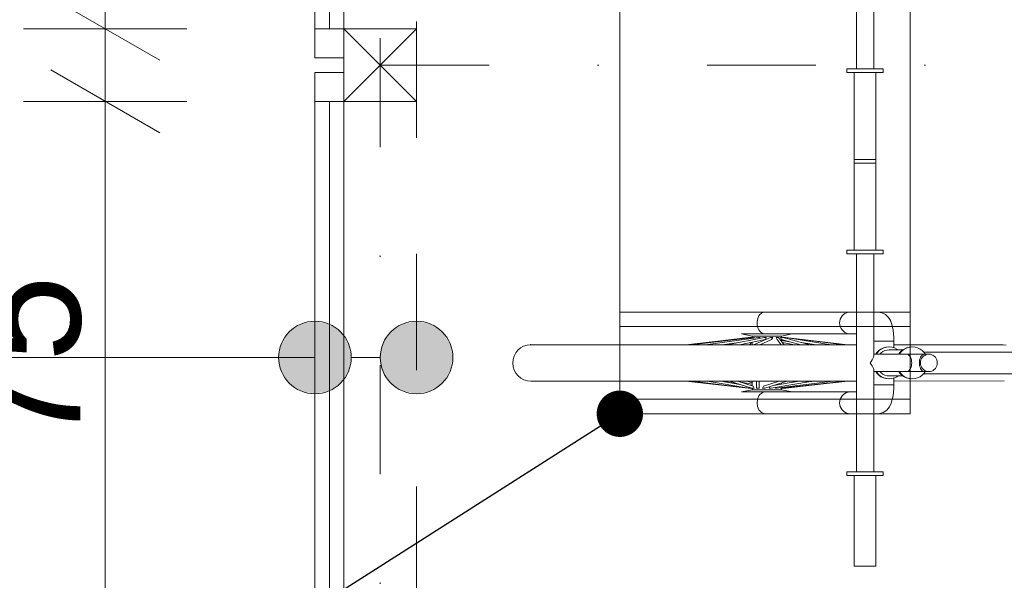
# Model space of a CAD drawing. Extents: x -279660 to -178910, y 57506 to 97979.
# Tile 12 of 44: x -260188 to -258832, y 85102 to 85874. Entities that reach past the tile are written whole.
import ezdxf

# ---------------------------------------------------------------- set-up
doc = ezdxf.new("R2010")
doc.units = 0
doc.header["$MEASUREMENT"] = 0
doc.linetypes.add('Dot & Dashed', pattern=[450, 150, -150, 0, -150])
doc.linetypes.add('Przerywana', pattern=[320, 160, -160])
for name, color, linetype, lineweight in [('A-Opisy_Nr_Pióra__21', 7, 'Continuous', 9), ('Arch konstrukcja dachu_Nr_Pióra__21', 7, 'Continuous', 9), ('Arch konstrukcja dachu_Nr_Pióra__41', 7, 'Continuous', 15), ('Arch opisy_Nr_Pióra__21', 7, 'Continuous', 9), ('Arch wymiary_Nr_Pióra__21', 7, 'Continuous', 9)]:
    doc.layers.add(name, color=color, linetype=linetype, lineweight=lineweight)
doc.layers.add('Arch konstrukcja dachu_Nr_Pióra__66', color=7, linetype='Continuous', lineweight=13, true_color=0x0404ff)
doc.layers.add('Arch zieleń_Nr_Pióra__22', color=7, linetype='Continuous', lineweight=9, true_color=0x7f7f7f)
doc.layers.add('Arch opisy', color=7, linetype='Continuous')
doc.layers.add('Arch wymiary', color=7, linetype='Continuous')
doc.styles.add('GENERATED_STYLE_1', font='txt')
doc.dimstyles.new('GENERATED_STYLE__2', dxfattribs={"dimtxt": 160.000002, "dimasz": 114, "dimexe": 0.18, "dimexo": 0, "dimgap": 0.09, "dimtad": 1, "dimdec": 0, "dimlfac": 0.1, "dimzin": 0, "dimdsep": 46, "dimtxsty": 'GENERATED_STYLE_1', "dimblk": 'ARROWHEAD_2', "dimblk1": 'ARROWHEAD_2', "dimblk2": 'ARROWHEAD_2', "dimcen": 0.09, "dimclrd": 7, "dimclre": 7, "dimclrt": 7, "dimazin": 0, "dimtfac": 1, "dimtdec": 4, "dimtmove": 0, "dimatfit": 3, "dimfxl": 0, "dimtolj": 1, "dimtzin": 0, "dimarcsym": 0})
doc.dimstyles.new('GENERATED_STYLE__7', dxfattribs={"dimtxt": 0.18, "dimasz": 127.68, "dimexe": 0.18, "dimexo": 0.0625, "dimgap": 0.09, "dimtad": 0, "dimtih": 1, "dimtoh": 1, "dimdec": 4, "dimzin": 0, "dimdsep": 46, "dimcen": 0.09, "dimadec": 0, "dimazin": 0, "dimtfac": 1, "dimtdec": 4, "dimtmove": 0, "dimatfit": 3, "dimldrblk": 'ARROWHEAD_11', "dimfxl": 0, "dimtolj": 1, "dimtzin": 0, "dimarcsym": 0})

# ---------------------------------------------------------------- blocks, each defined once
blk = doc.blocks.new('Linia_45', base_point=(-259641.2, 85409.1))
at = {"layer": 'Arch opisy_Nr_Pióra__21', "linetype": 'Continuous'}
for points in [[(-259731.2, 85409.1), (-259735, 85428.3), (-259745.9, 85444.5), (-259762.1, 85455.3), (-259781.2, 85459.1), (-259800.4, 85455.3), (-259816.6, 85444.5), (-259827.4, 85428.3), (-259831.2, 85409.1), (-259827.4, 85390), (-259816.6, 85373.8), (-259800.4, 85362.9), (-259781.2, 85359.1), (-259762.1, 85362.9), (-259745.9, 85373.8), (-259735, 85390)], [(-259591.2, 85409.1), (-259595, 85428.3), (-259605.9, 85444.5), (-259622.1, 85455.3), (-259641.2, 85459.1), (-259660.4, 85455.3), (-259676.6, 85444.5), (-259687.4, 85428.3), (-259691.2, 85409.1), (-259687.4, 85390), (-259676.6, 85373.8), (-259660.4, 85362.9), (-259641.2, 85359.1), (-259622.1, 85362.9), (-259605.9, 85373.8), (-259595, 85390)]]:
    blk.add_hatch(color=256, dxfattribs=at).paths.add_polyline_path(points, flags=0)
blk.add_line((-259691.2, 85409.1), (-259731.2, 85409.1), dxfattribs=at)
for centre in [(-259781.2, 85409.1), (-259641.2, 85409.1)]:
    blk.add_circle(centre, 50, dxfattribs=at)
blk = doc.blocks.new('Linia_46', base_point=(-259781.2, 85409.1))
at = {"layer": 'Arch opisy_Nr_Pióra__21', "linetype": 'Continuous'}
blk.add_line((-259781.2, 85409.1), (-260550.3, 85409.1), dxfattribs=at)
blk = doc.blocks.new('*D257')
at = {"layer": 'Arch wymiary_Nr_Pióra__21', "linetype": 'Continuous'}
for p, q in [((-252577, 88151.7), (-252577, 88225.1)), ((-252502, 88108.4), (-252652, 88195)), ((-252464.5, 88151.7), (-252689.5, 88151.7)), ((-252577, 84871.7), (-252577, 88151.7)), ((-252652, 84915), (-252502, 84828.4)), ((-252464.5, 84871.7), (-252689.5, 84871.7)), ((-252577, 84798.4), (-252577, 84871.7))]:
    blk.add_line(p, q, dxfattribs=at)
at = {"layer": 'Arch wymiary_Nr_Pióra__21', "insert": (-252609, 86358.1), "char_height": 160, "attachment_point": 7, "rotation": 90, "style": 'GENERATED_STYLE_1'}
blk.add_mtext('{328}', dxfattribs=at)
blk = doc.blocks.new('ARROWHEAD_2')
at = {"color": 0, "linetype": 'Continuous', "lineweight": 0}
for p, q in [((-0.378, -0.655), (0.378, 0.655)), ((0, 0), (-1, 0))]:
    blk.add_line(p, q, dxfattribs=at)
blk = doc.blocks.new('*D261')
at = {"layer": 'Arch wymiary_Nr_Pióra__21', "linetype": 'Continuous'}
for p, q in [((-260145, 84955), (-259995, 84868.4)), ((-259957.5, 84911.7), (-260182.5, 84911.7)), ((-259995, 84828.4), (-260145, 84915)), ((-260070, 84871.7), (-260070, 84911.7)), ((-259957.5, 84871.7), (-260182.5, 84871.7)), ((-260070, 84798.4), (-260070, 84871.7))]:
    blk.add_line(p, q, dxfattribs=at)
at = {"layer": 'Arch wymiary_Nr_Pióra__21', "char_height": 160, "attachment_point": 7, "rotation": 90, "style": 'GENERATED_STYLE_1'}
for s, insert in [('{4}', (-260102, 88195.1)), ('{10}', (-260286, 87959.3)), ('{75}', (-260102, 87534.3)), ('{10}', (-260102, 86913.6)), ('{130}', (-260102, 86358.1)), ('{10}', (-260102, 85905.1)), ('{75}', (-260102, 85284.3)), ('{10}', (-260286, 84859.3)), ('{4}', (-260102, 84726))]:
    blk.add_mtext(s, dxfattribs=dict(at, insert=insert))
blk = doc.blocks.new('*D262')
at = {"layer": 'Arch wymiary_Nr_Pióra__21', "linetype": 'Continuous'}
for p, q in [((-260145, 85055), (-259995, 84968.4)), ((-259957.5, 85011.7), (-260182.5, 85011.7)), ((-260070, 84911.7), (-260070, 85011.7)), ((-260145, 84955), (-259995, 84868.4)), ((-259957.5, 84911.7), (-260182.5, 84911.7)), ((-259995, 84828.4), (-260145, 84915))]:
    blk.add_line(p, q, dxfattribs=at)
at = {"layer": 'Arch wymiary_Nr_Pióra__21', "char_height": 160, "attachment_point": 7, "rotation": 90, "style": 'GENERATED_STYLE_1'}
for s, insert in [('{4}', (-260102, 88195.1)), ('{10}', (-260286, 87959.3)), ('{75}', (-260102, 87534.3)), ('{10}', (-260102, 86913.6)), ('{130}', (-260102, 86358.1)), ('{10}', (-260102, 85905.1)), ('{75}', (-260102, 85284.3)), ('{10}', (-260286, 84859.3)), ('{4}', (-260102, 84726))]:
    blk.add_mtext(s, dxfattribs=dict(at, insert=insert))
blk = doc.blocks.new('*D263')
at = {"layer": 'Arch wymiary_Nr_Pióra__21', "linetype": 'Continuous'}
for p, q in [((-260145, 85805), (-259995, 85718.4)), ((-259957.5, 85761.7), (-260182.5, 85761.7)), ((-260070, 85011.7), (-260070, 85761.7)), ((-260145, 85055), (-259995, 84968.4)), ((-259957.5, 85011.7), (-260182.5, 85011.7))]:
    blk.add_line(p, q, dxfattribs=at)
at = {"layer": 'Arch wymiary_Nr_Pióra__21', "char_height": 160, "attachment_point": 7, "rotation": 90, "style": 'GENERATED_STYLE_1'}
for s, insert in [('{4}', (-260102, 88195.1)), ('{10}', (-260286, 87959.3)), ('{75}', (-260102, 87534.3)), ('{10}', (-260102, 86913.6)), ('{130}', (-260102, 86358.1)), ('{10}', (-260102, 85905.1)), ('{75}', (-260102, 85284.3)), ('{10}', (-260286, 84859.3)), ('{4}', (-260102, 84726))]:
    blk.add_mtext(s, dxfattribs=dict(at, insert=insert))
blk = doc.blocks.new('*D264')
at = {"layer": 'Arch wymiary_Nr_Pióra__21', "linetype": 'Continuous'}
for p, q in [((-260145, 85905), (-259995, 85818.4)), ((-259957.5, 85861.7), (-260182.5, 85861.7)), ((-260070, 85761.7), (-260070, 85861.7)), ((-260145, 85805), (-259995, 85718.4)), ((-259957.5, 85761.7), (-260182.5, 85761.7))]:
    blk.add_line(p, q, dxfattribs=at)
at = {"layer": 'Arch wymiary_Nr_Pióra__21', "char_height": 160, "attachment_point": 7, "rotation": 90, "style": 'GENERATED_STYLE_1'}
for s, insert in [('{4}', (-260102, 88195.1)), ('{10}', (-260286, 87959.3)), ('{75}', (-260102, 87534.3)), ('{10}', (-260102, 86913.6)), ('{130}', (-260102, 86358.1)), ('{10}', (-260102, 85905.1)), ('{75}', (-260102, 85284.3)), ('{10}', (-260286, 84859.3)), ('{4}', (-260102, 84726))]:
    blk.add_mtext(s, dxfattribs=dict(at, insert=insert))
blk = doc.blocks.new('*D265')
at = {"layer": 'Arch wymiary_Nr_Pióra__21', "linetype": 'Continuous'}
for p, q in [((-260145, 87205), (-259995, 87118.4)), ((-259957.5, 87161.7), (-260182.5, 87161.7)), ((-260070, 85861.7), (-260070, 87161.7)), ((-260145, 85905), (-259995, 85818.4)), ((-259957.5, 85861.7), (-260182.5, 85861.7))]:
    blk.add_line(p, q, dxfattribs=at)
at = {"layer": 'Arch wymiary_Nr_Pióra__21', "char_height": 160, "attachment_point": 7, "rotation": 90, "style": 'GENERATED_STYLE_1'}
for s, insert in [('{4}', (-260102, 88195.1)), ('{10}', (-260286, 87959.3)), ('{75}', (-260102, 87534.3)), ('{10}', (-260102, 86913.6)), ('{130}', (-260102, 86358.1)), ('{10}', (-260102, 85905.1)), ('{75}', (-260102, 85284.3)), ('{10}', (-260286, 84859.3)), ('{4}', (-260102, 84726))]:
    blk.add_mtext(s, dxfattribs=dict(at, insert=insert))
blk = doc.blocks.new('*D266')
at = {"layer": 'Arch wymiary_Nr_Pióra__21', "linetype": 'Continuous'}
for p, q in [((-260145, 87305), (-259995, 87218.4)), ((-259957.5, 87261.7), (-260182.5, 87261.7)), ((-260070, 87161.7), (-260070, 87261.7)), ((-260145, 87205), (-259995, 87118.4)), ((-259957.5, 87161.7), (-260182.5, 87161.7))]:
    blk.add_line(p, q, dxfattribs=at)
at = {"layer": 'Arch wymiary_Nr_Pióra__21', "char_height": 160, "attachment_point": 7, "rotation": 90, "style": 'GENERATED_STYLE_1'}
for s, insert in [('{4}', (-260102, 88195.1)), ('{10}', (-260286, 87959.3)), ('{75}', (-260102, 87534.3)), ('{10}', (-260102, 86913.6)), ('{130}', (-260102, 86358.1)), ('{10}', (-260102, 85905.1)), ('{75}', (-260102, 85284.3)), ('{10}', (-260286, 84859.3)), ('{4}', (-260102, 84726))]:
    blk.add_mtext(s, dxfattribs=dict(at, insert=insert))
blk = doc.blocks.new('*D267')
at = {"layer": 'Arch wymiary_Nr_Pióra__21', "linetype": 'Continuous'}
for p, q in [((-260145, 88055), (-259995, 87968.4)), ((-259957.5, 88011.7), (-260182.5, 88011.7)), ((-260070, 87261.7), (-260070, 88011.7)), ((-260145, 87305), (-259995, 87218.4)), ((-259957.5, 87261.7), (-260182.5, 87261.7))]:
    blk.add_line(p, q, dxfattribs=at)
at = {"layer": 'Arch wymiary_Nr_Pióra__21', "char_height": 160, "attachment_point": 7, "rotation": 90, "style": 'GENERATED_STYLE_1'}
for s, insert in [('{4}', (-260102, 88195.1)), ('{10}', (-260286, 87959.3)), ('{75}', (-260102, 87534.3)), ('{10}', (-260102, 86913.6)), ('{130}', (-260102, 86358.1)), ('{10}', (-260102, 85905.1)), ('{75}', (-260102, 85284.3)), ('{10}', (-260286, 84859.3)), ('{4}', (-260102, 84726))]:
    blk.add_mtext(s, dxfattribs=dict(at, insert=insert))
blk = doc.blocks.new('*D268')
at = {"layer": 'Arch wymiary_Nr_Pióra__21', "linetype": 'Continuous'}
for p, q in [((-260145, 88195), (-259995, 88108.4)), ((-259995, 88068.4), (-260145, 88155)), ((-259957.5, 88111.7), (-260182.5, 88111.7)), ((-260070, 88011.7), (-260070, 88111.7)), ((-260145, 88055), (-259995, 87968.4)), ((-259957.5, 88011.7), (-260182.5, 88011.7))]:
    blk.add_line(p, q, dxfattribs=at)
at = {"layer": 'Arch wymiary_Nr_Pióra__21', "char_height": 160, "attachment_point": 7, "rotation": 90, "style": 'GENERATED_STYLE_1'}
for s, insert in [('{4}', (-260102, 88195.1)), ('{10}', (-260286, 87959.3)), ('{75}', (-260102, 87534.3)), ('{10}', (-260102, 86913.6)), ('{130}', (-260102, 86358.1)), ('{10}', (-260102, 85905.1)), ('{75}', (-260102, 85284.3)), ('{10}', (-260286, 84859.3)), ('{4}', (-260102, 84726))]:
    blk.add_mtext(s, dxfattribs=dict(at, insert=insert))
blk = doc.blocks.new('*D269')
at = {"layer": 'Arch wymiary_Nr_Pióra__21', "linetype": 'Continuous'}
for p, q in [((-260070, 88151.7), (-260070, 88225.1)), ((-260145, 88195), (-259995, 88108.4)), ((-259957.5, 88151.7), (-260182.5, 88151.7)), ((-259995, 88068.4), (-260145, 88155)), ((-260070, 88111.7), (-260070, 88151.7)), ((-259957.5, 88111.7), (-260182.5, 88111.7))]:
    blk.add_line(p, q, dxfattribs=at)
at = {"layer": 'Arch wymiary_Nr_Pióra__21', "char_height": 160, "attachment_point": 7, "rotation": 90, "style": 'GENERATED_STYLE_1'}
for s, insert in [('{4}', (-260102, 88195.1)), ('{10}', (-260286, 87959.3)), ('{75}', (-260102, 87534.3)), ('{10}', (-260102, 86913.6)), ('{130}', (-260102, 86358.1)), ('{10}', (-260102, 85905.1)), ('{75}', (-260102, 85284.3)), ('{10}', (-260286, 84859.3)), ('{4}', (-260102, 84726))]:
    blk.add_mtext(s, dxfattribs=dict(at, insert=insert))
blk = doc.blocks.new('*D344')
at = {"layer": 'Arch wymiary_Nr_Pióra__21', "linetype": 'Continuous'}
for p, q in [((-261455.6, 85865), (-261305.6, 85778.4)), ((-261305.6, 85758.4), (-261455.6, 85845)), ((-261268.1, 85801.7), (-261493.1, 85801.7)), ((-261380.6, 84871.7), (-261380.6, 85801.7)), ((-261455.6, 84915), (-261305.6, 84828.4)), ((-261268.1, 84871.7), (-261493.1, 84871.7)), ((-261380.6, 84798.4), (-261380.6, 84871.7))]:
    blk.add_line(p, q, dxfattribs=at)
at = {"layer": 'Arch wymiary_Nr_Pióra__21', "char_height": 160, "attachment_point": 7, "rotation": 90, "style": 'GENERATED_STYLE_1'}
for s, insert in [('{93}', (-261412.6, 87584.3)), ('{2}', (-261412.6, 87056)), ('{138}', (-261412.6, 86306.9)), ('{2}', (-261412.6, 85656)), ('{93}', (-261412.6, 85183.1))]:
    blk.add_mtext(s, dxfattribs=dict(at, insert=insert))
blk = doc.blocks.new('*D345')
at = {"layer": 'Arch wymiary_Nr_Pióra__21', "linetype": 'Continuous'}
for p, q in [((-261455.6, 85865), (-261305.6, 85778.4)), ((-261305.6, 85758.4), (-261455.6, 85845)), ((-261268.1, 85821.7), (-261493.1, 85821.7)), ((-261380.6, 85801.7), (-261380.6, 85821.7)), ((-261268.1, 85801.7), (-261493.1, 85801.7))]:
    blk.add_line(p, q, dxfattribs=at)
at = {"layer": 'Arch wymiary_Nr_Pióra__21', "char_height": 160, "attachment_point": 7, "rotation": 90, "style": 'GENERATED_STYLE_1'}
for s, insert in [('{93}', (-261412.6, 87584.3)), ('{2}', (-261412.6, 87056)), ('{138}', (-261412.6, 86306.9)), ('{2}', (-261412.6, 85656)), ('{93}', (-261412.6, 85183.1))]:
    blk.add_mtext(s, dxfattribs=dict(at, insert=insert))
blk = doc.blocks.new('*D346')
at = {"layer": 'Arch wymiary_Nr_Pióra__21', "linetype": 'Continuous'}
for p, q in [((-261455.6, 87265), (-261305.6, 87178.4)), ((-261305.6, 87158.4), (-261455.6, 87245)), ((-261268.1, 87201.7), (-261493.1, 87201.7)), ((-261380.6, 85821.7), (-261380.6, 87201.7)), ((-261455.6, 85865), (-261305.6, 85778.4)), ((-261305.6, 85758.4), (-261455.6, 85845)), ((-261268.1, 85821.7), (-261493.1, 85821.7))]:
    blk.add_line(p, q, dxfattribs=at)
at = {"layer": 'Arch wymiary_Nr_Pióra__21', "char_height": 160, "attachment_point": 7, "rotation": 90, "style": 'GENERATED_STYLE_1'}
for s, insert in [('{93}', (-261412.6, 87584.3)), ('{2}', (-261412.6, 87056)), ('{138}', (-261412.6, 86306.9)), ('{2}', (-261412.6, 85656)), ('{93}', (-261412.6, 85183.1))]:
    blk.add_mtext(s, dxfattribs=dict(at, insert=insert))
blk = doc.blocks.new('*D347')
at = {"layer": 'Arch wymiary_Nr_Pióra__21', "linetype": 'Continuous'}
for p, q in [((-261455.6, 87265), (-261305.6, 87178.4)), ((-261305.6, 87158.4), (-261455.6, 87245)), ((-261268.1, 87221.7), (-261493.1, 87221.7)), ((-261380.6, 87201.7), (-261380.6, 87221.7)), ((-261268.1, 87201.7), (-261493.1, 87201.7))]:
    blk.add_line(p, q, dxfattribs=at)
at = {"layer": 'Arch wymiary_Nr_Pióra__21', "char_height": 160, "attachment_point": 7, "rotation": 90, "style": 'GENERATED_STYLE_1'}
for s, insert in [('{93}', (-261412.6, 87584.3)), ('{2}', (-261412.6, 87056)), ('{138}', (-261412.6, 86306.9)), ('{2}', (-261412.6, 85656)), ('{93}', (-261412.6, 85183.1))]:
    blk.add_mtext(s, dxfattribs=dict(at, insert=insert))
blk = doc.blocks.new('*D348')
at = {"layer": 'Arch wymiary_Nr_Pióra__21', "linetype": 'Continuous'}
for p, q in [((-261380.6, 88151.7), (-261380.6, 88225.1)), ((-261305.6, 88108.4), (-261455.6, 88195)), ((-261268.1, 88151.7), (-261493.1, 88151.7)), ((-261380.6, 87221.7), (-261380.6, 88151.7)), ((-261455.6, 87265), (-261305.6, 87178.4)), ((-261305.6, 87158.4), (-261455.6, 87245)), ((-261268.1, 87221.7), (-261493.1, 87221.7))]:
    blk.add_line(p, q, dxfattribs=at)
at = {"layer": 'Arch wymiary_Nr_Pióra__21', "char_height": 160, "attachment_point": 7, "rotation": 90, "style": 'GENERATED_STYLE_1'}
for s, insert in [('{93}', (-261412.6, 87584.3)), ('{2}', (-261412.6, 87056)), ('{138}', (-261412.6, 86306.9)), ('{2}', (-261412.6, 85656)), ('{93}', (-261412.6, 85183.1))]:
    blk.add_mtext(s, dxfattribs=dict(at, insert=insert))
blk = doc.blocks.new('ARROWHEAD_11')
at = {"color": 0, "linetype": 'Continuous', "lineweight": 0}
blk.add_line((0, 0), (-1, 0), dxfattribs=at)
at = {"color": 0, "linetype": 'Continuous', "lineweight": 0, "const_width": 0.25, "flags": 128}
blk.add_lwpolyline([(-0.125, 0, 1), (0.125, 0, 1)], format="xyb", close=True, dxfattribs=at)

msp = doc.modelspace()

# ---------------------------------------------------------------- linework, layer by layer
at = {"layer": 'Arch konstrukcja dachu_Nr_Pióra__21', "linetype": 'Dot & Dashed'}
for p, q in [((-259691.2, 95300.7), (-259691.2, 82181.1)), ((-259691.2, 85811.7), (-253270.1, 85811.7))]:
    msp.add_line(p, q, dxfattribs=at)
at = {"layer": 'Arch konstrukcja dachu_Nr_Pióra__41', "linetype": 'Przerywana'}
for p, q in [((-259741.2, 88111.7), (-259741.2, 84911.7)), ((-259641.2, 88111.7), (-259641.2, 84911.7))]:
    msp.add_line(p, q, dxfattribs=at)
at = {"layer": 'Arch konstrukcja dachu_Nr_Pióra__41', "linetype": 'Continuous'}
for p, q in [((-259741.2, 85861.7), (-259641.2, 85861.7)), ((-259741.2, 85761.7), (-259741.2, 85861.7)), ((-259741.2, 85761.7), (-259641.2, 85861.7)), ((-259641.2, 85761.7), (-259741.2, 85861.7)), ((-259641.2, 85861.7), (-259641.2, 85761.7)), ((-259641.2, 85761.7), (-259741.2, 85761.7))]:
    msp.add_line(p, q, dxfattribs=at)
at = {"layer": 'Arch konstrukcja dachu_Nr_Pióra__66', "linetype": 'Continuous'}
for p, q in [((-259361.2, 87691.7), (-259361.2, 85331.7)), ((-258961.2, 87691.7), (-258961.2, 85331.7)), ((-259781.2, 85861.7), (-259781.2, 87161.7)), ((-259761.2, 85861.7), (-259761.2, 87161.7)), ((-259741.2, 85861.7), (-259741.2, 87161.7)), ((-259781.2, 85821.7), (-259781.2, 85861.7)), ((-259781.2, 85861.7), (-259741.2, 85861.7)), ((-259741.2, 85861.7), (-259741.2, 85821.7)), ((-259741.2, 85821.7), (-259781.2, 85821.7)), ((-259781.2, 85801.7), (-259741.2, 85801.7)), ((-259781.2, 85761.7), (-259781.2, 85801.7)), ((-259741.2, 85801.7), (-259741.2, 85761.7)), ((-259781.2, 84911.7), (-259781.2, 85761.7)), ((-259741.2, 85761.7), (-259781.2, 85761.7)), ((-259761.2, 84911.7), (-259761.2, 85761.7)), ((-259741.2, 84911.7), (-259741.2, 85761.7)), ((-259361.2, 85451.7), (-259361.2, 85471.7)), ((-259361.2, 85471.7), (-258961.2, 85471.7)), ((-258961.2, 85471.7), (-258961.2, 85451.7)), ((-258961.2, 85451.7), (-259361.2, 85451.7)), ((-259361.2, 85331.7), (-259361.2, 85351.7)), ((-259361.2, 85351.7), (-258961.2, 85351.7)), ((-258961.2, 85351.7), (-258961.2, 85331.7)), ((-258961.2, 85331.7), (-259361.2, 85331.7))]:
    msp.add_line(p, q, dxfattribs=at)
at = {"layer": 'Arch zieleń_Nr_Pióra__22', "linetype": 'Continuous'}
for p, q in [((-259035.3, 85806.7), (-259035.3, 85886.7)), ((-259011.4, 85886.7), (-259011.4, 85806.7)), ((-259048.3, 85806.7), (-259035.3, 85806.7)), ((-259048.3, 85801.7), (-259048.3, 85806.7)), ((-259038.3, 85801.7), (-259048.3, 85801.7)), ((-258998.5, 85801.7), (-259048.3, 85801.7)), ((-259038.3, 85676.7), (-259038.3, 85801.7)), ((-259011.4, 85806.7), (-259035.3, 85806.7)), ((-259011.4, 85806.7), (-258998.5, 85806.7)), ((-259008.4, 85801.7), (-259008.4, 85676.7)), ((-258998.5, 85801.7), (-259008.4, 85801.7)), ((-258998.5, 85806.7), (-258998.5, 85801.7)), ((-259038.3, 85556.7), (-259038.3, 85681.7)), ((-259038.3, 85681.7), (-259008.4, 85681.7)), ((-259008.4, 85681.7), (-259008.4, 85556.7)), ((-259008.4, 85676.7), (-259038.3, 85676.7)), ((-259048.3, 85551.7), (-259048.3, 85556.7)), ((-259048.3, 85556.7), (-259038.3, 85556.7)), ((-258998.5, 85556.7), (-259048.3, 85556.7)), ((-259008.4, 85556.7), (-258998.5, 85556.7)), ((-258998.5, 85556.7), (-258998.5, 85551.7)), ((-259035.3, 85551.7), (-259048.3, 85551.7)), ((-259035.3, 85471.7), (-259035.3, 85551.7)), ((-259011.4, 85551.7), (-259035.3, 85551.7)), ((-258998.5, 85551.7), (-259011.4, 85551.7)), ((-259011.4, 85551.7), (-259011.4, 85471.7)), ((-259172, 85459.3), (-259170.7, 85464.2)), ((-259170.7, 85464.2), (-259169.6, 85466.4)), ((-259169.6, 85466.4), (-259168.3, 85468.2)), ((-259168.3, 85468.2), (-259165.9, 85470.3)), ((-259165.9, 85470.3), (-259163.1, 85471.5)), ((-259163.1, 85471.5), (-259161.2, 85471.7)), ((-259161.2, 85471.7), (-259035.3, 85471.7)), ((-259057.6, 85461.8), (-259058.2, 85459.3)), ((-259056.5, 85464.2), (-259057.6, 85461.8)), ((-259055.1, 85466.4), (-259056.5, 85464.2)), ((-259053.3, 85468.2), (-259055.1, 85466.4)), ((-259051.2, 85469.7), (-259053.3, 85468.2)), ((-259048.9, 85470.8), (-259051.2, 85469.7)), ((-259046.5, 85471.5), (-259048.9, 85470.8)), ((-259044, 85471.7), (-259046.5, 85471.5)), ((-259035.3, 85331.7), (-259035.3, 85471.7)), ((-259011.4, 85471.7), (-259005.1, 85471.7)), ((-259011.4, 85410.9), (-259011.4, 85471.7)), ((-259005.1, 85471.7), (-259000.2, 85470.8)), ((-259000.2, 85470.8), (-258995.2, 85468.4)), ((-258995.2, 85468.4), (-258991, 85464.3)), ((-258991, 85464.3), (-258988.4, 85459.9)), ((-259172.2, 85456.7), (-259172, 85459.3)), ((-259172, 85454.1), (-259172.2, 85456.7)), ((-259171.6, 85451.6), (-259172, 85454.1)), ((-259170.7, 85449.2), (-259171.6, 85451.6)), ((-259169.6, 85447.1), (-259170.7, 85449.2)), ((-259168.3, 85445.2), (-259169.6, 85447.1)), ((-259058.2, 85459.3), (-259058.4, 85456.7)), ((-259058.4, 85456.7), (-259058.2, 85454.1)), ((-259058.2, 85454.1), (-259057.6, 85451.6)), ((-259057.6, 85451.6), (-259056.5, 85449.2)), ((-259056.5, 85449.2), (-259055.1, 85447.1)), ((-259055.1, 85447.1), (-259053.3, 85445.2)), ((-258988.4, 85459.9), (-258986.5, 85454.8)), ((-258986.5, 85454.8), (-258984.8, 85446.8)), ((-258984.8, 85446.8), (-258983.8, 85436.9)), ((-259181.6, 85436.7), (-259270.4, 85426.7)), ((-259268.3, 85426.7), (-259184.4, 85436.7)), ((-259176.9, 85436.7), (-259263, 85426.7)), ((-259170.3, 85436.7), (-259243.3, 85426.7)), ((-259162.3, 85436.7), (-259213.4, 85426.7)), ((-259184.4, 85436.7), (-259212.8, 85433.2)), ((-259160.8, 85433.7), (-259196.6, 85426.7)), ((-259193.7, 85441.7), (-259162.2, 85441.8)), ((-259178.7, 85438.7), (-259193.7, 85441.7)), ((-259035.3, 85441.7), (-259193.7, 85441.7)), ((-259193.7, 85441.7), (-259178.7, 85438.7)), ((-259184.4, 85436.7), (-259178.7, 85436.5)), ((-259181.7, 85436.7), (-259184.4, 85436.7)), ((-259184.4, 85436.7), (-259184.3, 85436.4)), ((-259183, 85436.5), (-259182.9, 85436.7)), ((-259181.3, 85436.7), (-259181.6, 85436.7)), ((-259181.6, 85436.7), (-259181.5, 85436.2)), ((-259181.2, 85436.2), (-259181.3, 85436.7)), ((-259180.8, 85436.7), (-259181.3, 85436.6)), ((-259178.7, 85436.7), (-259180.8, 85436.7)), ((-259180.8, 85436.7), (-259180.5, 85436.3)), ((-259178.7, 85436.5), (-259178.7, 85438.7)), ((-259138.7, 85438.7), (-259178.7, 85438.7)), ((-259178.7, 85438.7), (-259178.7, 85436.5)), ((-259153.9, 85436.7), (-259177, 85426.7)), ((-259176, 85436.7), (-259176.9, 85436.7)), ((-259176, 85436.7), (-259176, 85435.9)), ((-259168.3, 85436.7), (-259170.3, 85436.7)), ((-259168.3, 85436.7), (-259168.6, 85435.5)), ((-259166.7, 85443.7), (-259168.3, 85445.2)), ((-259152.1, 85433.7), (-259168.3, 85426.7)), ((-259165, 85442.6), (-259166.7, 85443.7)), ((-259162.2, 85441.8), (-259165, 85442.6)), ((-259163.1, 85441.9), (-259161.2, 85441.7)), ((-259159.5, 85436.7), (-259162.3, 85436.7)), ((-259159.5, 85436.7), (-259160.7, 85433.8)), ((-259150.5, 85436.7), (-259153.9, 85436.7)), ((-259150.5, 85436.7), (-259152.1, 85433.7)), ((-259142.6, 85436.7), (-259146, 85436.7)), ((-259144.3, 85433.7), (-259146, 85436.7)), ((-259144.3, 85433.7), (-259138.9, 85426.7)), ((-259142.6, 85436.7), (-259134.8, 85426.7)), ((-259136.6, 85436.7), (-259139.7, 85436.7)), ((-259138.3, 85433.7), (-259139.7, 85436.7)), ((-259123.7, 85441.7), (-259138.7, 85438.7)), ((-259123.7, 85441.7), (-259138.7, 85438.7)), ((-259138.7, 85438.7), (-259138.7, 85436.7)), ((-259138.7, 85438.7), (-259138.7, 85436.7)), ((-259138.7, 85436.7), (-259132.9, 85436.7)), ((-259138.7, 85434.5), (-259138.7, 85431.7)), ((-259138.7, 85433.4), (-259136, 85433.1)), ((-259138.3, 85433.7), (-259111.8, 85426.7)), ((-259136.6, 85436.7), (-259098.9, 85426.7)), ((-259136.1, 85436.6), (-259136, 85436.7)), ((-259132.9, 85436.7), (-259136, 85436.7)), ((-259135.6, 85436.4), (-259135.7, 85436.7)), ((-259133.2, 85436.7), (-259070.2, 85426.7)), ((-259132.9, 85436.7), (-259047, 85426.7)), ((-259132.9, 85436.7), (-259052.2, 85426.7)), ((-259035.3, 85441.7), (-259123.7, 85441.7)), ((-259104.5, 85433.2), (-259047, 85426.7)), ((-259053.3, 85445.2), (-259051.2, 85443.7)), ((-259051.2, 85443.7), (-259048.9, 85442.6)), ((-259048.9, 85442.6), (-259046.5, 85441.9)), ((-259046.5, 85441.9), (-259044, 85441.7)), ((-259035.3, 85426.7), (-259035.3, 85441.7)), ((-258983.8, 85436.9), (-258983.7, 85426.7)), ((-259484, 85426.7), (-259268.3, 85426.7)), ((-259035.3, 85426.7), (-259270.4, 85426.7)), ((-259197.5, 85429.8), (-259220.3, 85426.7)), ((-259216.4, 85427.2), (-259218.4, 85426.7)), ((-259180, 85430), (-259182.5, 85426.7)), ((-259178.7, 85430.2), (-259178.7, 85426.7)), ((-259138.7, 85432.4), (-259127.6, 85430.9)), ((-259137.3, 85430), (-259120.7, 85426.7)), ((-259111.5, 85430), (-259090.5, 85426.7)), ((-259100.9, 85427.2), (-259097.1, 85426.7)), ((-259047, 85426.7), (-259035.3, 85426.7)), ((-258983.7, 85431.7), (-259011.4, 85431.7)), ((-259004.6, 85418.6), (-259001.5, 85420.8)), ((-259003.8, 85418.6), (-259000.7, 85420.8)), ((-259001.5, 85420.8), (-258998.2, 85422.4)), ((-259000.7, 85420.8), (-258997.4, 85422.4)), ((-258998.2, 85422.4), (-258994.6, 85423.4)), ((-258997.4, 85422.4), (-258993.8, 85423.4)), ((-258994.6, 85423.4), (-258990.9, 85423.7)), ((-258993.8, 85423.4), (-258990.1, 85423.7)), ((-258993.1, 85419.4), (-258990.1, 85419.7)), ((-258990.9, 85423.7), (-258990.1, 85423.7)), ((-258990.1, 85423.7), (-258986.4, 85423.4)), ((-258990.1, 85419.7), (-258971.1, 85419.7)), ((-258986.4, 85423.4), (-258982.9, 85422.4)), ((-258983.7, 85422.6), (-258983.7, 85431.7)), ((-258983.7, 85426.7), (-258833.3, 85426.7)), ((-258982.9, 85422.4), (-258979.5, 85420.8)), ((-258979.5, 85420.8), (-258978, 85419.7)), ((-258972.7, 85418.6), (-258969.7, 85420.8)), ((-258971.9, 85418.6), (-258968.9, 85420.8)), ((-258969.7, 85420.8), (-258966.3, 85422.4)), ((-258968.9, 85420.8), (-258965.6, 85422.4)), ((-258966.3, 85422.4), (-258962.8, 85423.4)), ((-258965.6, 85422.4), (-258962, 85423.4)), ((-258962.8, 85423.4), (-258959.1, 85423.7)), ((-258962, 85423.4), (-258958.3, 85423.7)), ((-258959.1, 85423.7), (-258958.3, 85423.7)), ((-258958.3, 85423.7), (-258954.6, 85423.4)), ((-258954.6, 85423.4), (-258951, 85422.4)), ((-258951, 85422.4), (-258947.7, 85420.8)), ((-258947.7, 85420.8), (-258944.6, 85418.6)), ((-258833.3, 85426.7), (-258829, 85426.3)), ((-259013.5, 85405.8), (-259012.5, 85407.7)), ((-259012.5, 85407.7), (-259011.8, 85409.4)), ((-259011.8, 85409.4), (-259011.4, 85410.9)), ((-259011.4, 85413.7), (-258935.5, 85413.7)), ((-259008.6, 85413.7), (-259007.2, 85415.9)), ((-259007.8, 85413.7), (-259006.4, 85415.9)), ((-259007.2, 85415.9), (-259004.6, 85418.6)), ((-259006.4, 85415.9), (-259003.8, 85418.6)), ((-259003, 85413.7), (-259001.3, 85415.5)), ((-259001.3, 85415.5), (-258998.8, 85417.3)), ((-258998.8, 85417.3), (-258996.1, 85418.6)), ((-258996.1, 85418.6), (-258993.1, 85419.4)), ((-258976.8, 85413.7), (-258975.3, 85415.9)), ((-258976, 85413.7), (-258974.6, 85415.9)), ((-258975.3, 85415.9), (-258972.7, 85418.6)), ((-258974.6, 85415.9), (-258971.9, 85418.6)), ((-258966, 85413.7), (-258964.8, 85413.5)), ((-258964.8, 85413.5), (-258963.7, 85413)), ((-258963.7, 85413), (-258962.6, 85412.1)), ((-258962.6, 85412.1), (-258961.6, 85410.9)), ((-258961.6, 85410.9), (-258960.8, 85409.4)), ((-258960.8, 85409.4), (-258960.1, 85407.7)), ((-258960.1, 85407.7), (-258959.6, 85405.8)), ((-258947.7, 85407.7), (-258948.2, 85405.8)), ((-258946.9, 85409.4), (-258947.7, 85407.7)), ((-258946.1, 85410.9), (-258946.9, 85409.4)), ((-258946.4, 85405.8), (-258945.5, 85407.7)), ((-258945, 85412.1), (-258946.1, 85410.9)), ((-258945.5, 85407.7), (-258944.4, 85409.4)), ((-258943.9, 85413), (-258945, 85412.1)), ((-258944.6, 85418.6), (-258942, 85415.9)), ((-258944.4, 85409.4), (-258943, 85410.9)), ((-258942.7, 85413.5), (-258943.9, 85413)), ((-258943, 85410.9), (-258941.3, 85412.1)), ((-258942.8, 85416.7), (-258471.3, 85416.7)), ((-258941.5, 85413.7), (-258942.7, 85413.5)), ((-258942, 85415.9), (-258940.6, 85413.7)), ((-258941.3, 85412.1), (-258939.5, 85413)), ((-258939.5, 85413), (-258937.5, 85413.5)), ((-258937.5, 85413.5), (-258935.5, 85413.7)), ((-258935.5, 85413.7), (-258933.5, 85413.5)), ((-258933.5, 85413.5), (-258931.5, 85413)), ((-258931.5, 85413), (-258929.7, 85412.1)), ((-258929.7, 85412.1), (-258928.1, 85410.9)), ((-258928.1, 85410.9), (-258926.6, 85409.4)), ((-258926.6, 85409.4), (-258925.5, 85407.7)), ((-258925.5, 85407.7), (-258924.6, 85405.8)), ((-259016.5, 85401.7), (-259014.9, 85403.8)), ((-259014.9, 85399.6), (-259016.5, 85401.7)), ((-259014.9, 85403.8), (-259013.5, 85405.8)), ((-259013.5, 85397.6), (-259014.9, 85399.6)), ((-259012.5, 85395.7), (-259013.5, 85397.6)), ((-259011.8, 85394), (-259012.5, 85395.7)), ((-259011.4, 85392.5), (-259011.8, 85394)), ((-259011.4, 85331.7), (-259011.4, 85392.5)), ((-258961.6, 85392.5), (-258962.6, 85391.3)), ((-258960.8, 85394), (-258961.6, 85392.5)), ((-258960.1, 85395.7), (-258960.8, 85394)), ((-258959.6, 85397.6), (-258960.1, 85395.7)), ((-258959.6, 85405.8), (-258959.3, 85403.8)), ((-258959.3, 85399.6), (-258959.6, 85397.6)), ((-258959.3, 85403.8), (-258959.2, 85401.7)), ((-258959.2, 85401.7), (-258959.3, 85399.6)), ((-258948.5, 85403.8), (-258948.6, 85401.7)), ((-258948.6, 85401.7), (-258948.5, 85399.6)), ((-258948.2, 85405.8), (-258948.5, 85403.8)), ((-258948.5, 85399.6), (-258948.2, 85397.6)), ((-258948.2, 85397.6), (-258947.7, 85395.7)), ((-258947.7, 85395.7), (-258946.9, 85394)), ((-258947.1, 85401.7), (-258946.9, 85403.8)), ((-258946.9, 85399.6), (-258947.1, 85401.7)), ((-258946.9, 85403.8), (-258946.4, 85405.8)), ((-258946.4, 85397.6), (-258946.9, 85399.6)), ((-258946.9, 85394), (-258946.1, 85392.5)), ((-258945.5, 85395.7), (-258946.4, 85397.6)), ((-258946.1, 85392.5), (-258945, 85391.3)), ((-258944.4, 85394), (-258945.5, 85395.7)), ((-258943, 85392.5), (-258944.4, 85394)), ((-258941.3, 85391.3), (-258943, 85392.5)), ((-258928.1, 85392.5), (-258929.7, 85391.3)), ((-258926.6, 85394), (-258928.1, 85392.5)), ((-258925.5, 85395.7), (-258926.6, 85394)), ((-258924.6, 85397.6), (-258925.5, 85395.7)), ((-258924.6, 85405.8), (-258924.1, 85403.8)), ((-258924.1, 85399.6), (-258924.6, 85397.6)), ((-258924.1, 85403.8), (-258923.9, 85401.7)), ((-258923.9, 85401.7), (-258924.1, 85399.6)), ((-259011.4, 85389.7), (-258935.5, 85389.7)), ((-259007.2, 85387.6), (-259008.6, 85389.7)), ((-259006.4, 85387.6), (-259007.8, 85389.7)), ((-259004.6, 85384.9), (-259007.2, 85387.6)), ((-259003.8, 85384.9), (-259006.4, 85387.6)), ((-259001.5, 85382.7), (-259004.6, 85384.9)), ((-259000.7, 85382.7), (-259003.8, 85384.9)), ((-259001.3, 85387.9), (-259003, 85389.7)), ((-258998.2, 85381), (-259001.5, 85382.7)), ((-258998.8, 85386.1), (-259001.3, 85387.9)), ((-258997.4, 85381), (-259000.7, 85382.7)), ((-258996.1, 85384.8), (-258998.8, 85386.1)), ((-258994.6, 85380), (-258998.2, 85381)), ((-258993.8, 85380), (-258997.4, 85381)), ((-258993.1, 85384), (-258996.1, 85384.8)), ((-258990.9, 85379.7), (-258994.6, 85380)), ((-258990.1, 85379.7), (-258993.8, 85380)), ((-258990.1, 85383.7), (-258993.1, 85384)), ((-258990.9, 85379.7), (-258990.1, 85379.7)), ((-258990.1, 85383.7), (-258971.1, 85383.7)), ((-258986.4, 85380), (-258990.1, 85379.7)), ((-258982.9, 85381), (-258986.4, 85380)), ((-258983.7, 85371.7), (-258983.7, 85380.8)), ((-258979.5, 85382.7), (-258982.9, 85381)), ((-258978, 85383.7), (-258979.5, 85382.7)), ((-258975.3, 85387.6), (-258976.8, 85389.7)), ((-258974.6, 85387.6), (-258976, 85389.7)), ((-258972.7, 85384.9), (-258975.3, 85387.6)), ((-258971.9, 85384.9), (-258974.6, 85387.6)), ((-258969.7, 85382.7), (-258972.7, 85384.9)), ((-258968.9, 85382.7), (-258971.9, 85384.9)), ((-258966.3, 85381), (-258969.7, 85382.7)), ((-258965.6, 85381), (-258968.9, 85382.7)), ((-258962.8, 85380), (-258966.3, 85381)), ((-258964.8, 85389.9), (-258966, 85389.7)), ((-258962, 85380), (-258965.6, 85381)), ((-258963.7, 85390.4), (-258964.8, 85389.9)), ((-258962.6, 85391.3), (-258963.7, 85390.4)), ((-258959.1, 85379.7), (-258962.8, 85380)), ((-258958.3, 85379.7), (-258962, 85380)), ((-258959.1, 85379.7), (-258958.3, 85379.7)), ((-258954.6, 85380), (-258958.3, 85379.7)), ((-258951, 85381), (-258954.6, 85380)), ((-258947.7, 85382.7), (-258951, 85381)), ((-258944.6, 85384.9), (-258947.7, 85382.7)), ((-258945, 85391.3), (-258943.9, 85390.4)), ((-258942, 85387.6), (-258944.6, 85384.9)), ((-258943.9, 85390.4), (-258942.7, 85389.9)), ((-258942.8, 85386.7), (-258471.3, 85386.7)), ((-258942.7, 85389.9), (-258941.5, 85389.7)), ((-258940.6, 85389.7), (-258942, 85387.6)), ((-258939.5, 85390.4), (-258941.3, 85391.3)), ((-258937.5, 85389.9), (-258939.5, 85390.4)), ((-258935.5, 85389.7), (-258937.5, 85389.9)), ((-258933.5, 85389.9), (-258935.5, 85389.7)), ((-258931.5, 85390.4), (-258933.5, 85389.9)), ((-258929.7, 85391.3), (-258931.5, 85390.4)), ((-259270.3, 85376.7), (-259483.6, 85376.7)), ((-259184.6, 85366.7), (-259270.3, 85376.7)), ((-259035.3, 85376.7), (-259270.3, 85376.7)), ((-259199.6, 85368.7), (-259270.3, 85376.7)), ((-259184.6, 85366.7), (-259261.8, 85376.7)), ((-259183.6, 85366.7), (-259240.8, 85376.7)), ((-259196, 85372.1), (-259222.2, 85376.7)), ((-259211.8, 85375), (-259221.7, 85376.7)), ((-259200.1, 85373.5), (-259213.8, 85375.2)), ((-259179.5, 85366.7), (-259210, 85376.7)), ((-259177.7, 85369.7), (-259199.1, 85376.7)), ((-259178.7, 85372.5), (-259194.7, 85375.2)), ((-259178.7, 85374.2), (-259186.5, 85376.7)), ((-259178.6, 85366.7), (-259184.6, 85366.7)), ((-259180.9, 85366.7), (-259184.6, 85366.7)), ((-259178.7, 85370.7), (-259182.2, 85371.1)), ((-259181.1, 85367.2), (-259180.9, 85366.7)), ((-259180.1, 85366.9), (-259181, 85367)), ((-259176.2, 85366.7), (-259179.5, 85366.7)), ((-259178.7, 85376.7), (-259178.7, 85370)), ((-259178.7, 85366.7), (-259178.7, 85364.7)), ((-259178.6, 85364.7), (-259178.6, 85366.7)), ((-259177.7, 85369.7), (-259176.2, 85366.7)), ((-259172.9, 85366.7), (-259172.9, 85376.7)), ((-259169.4, 85366.7), (-259172.9, 85366.7)), ((-259169.4, 85366.7), (-259169.4, 85376.7)), ((-259164.6, 85366.7), (-259163.1, 85369.7)), ((-259161.3, 85366.7), (-259164.6, 85366.7)), ((-259163.1, 85369.7), (-259141.7, 85376.7)), ((-259161.3, 85366.7), (-259130.9, 85376.7)), ((-259155.6, 85366.7), (-259154.8, 85368.9)), ((-259152.9, 85366.7), (-259155.6, 85366.7)), ((-259152.9, 85366.7), (-259095.7, 85376.7)), ((-259149.7, 85370.5), (-259114.3, 85376.7)), ((-259146.9, 85366.7), (-259146.7, 85367.8)), ((-259145.2, 85366.7), (-259146.9, 85366.7)), ((-259145.2, 85366.7), (-259068, 85376.7)), ((-259139.7, 85366.7), (-259139.7, 85367.4)), ((-259139.1, 85366.7), (-259139.7, 85366.7)), ((-259139.1, 85366.7), (-259051.4, 85376.7)), ((-259138.7, 85374.2), (-259138.7, 85372.5)), ((-259132.7, 85366.7), (-259138.7, 85366.8)), ((-259138.7, 85366.8), (-259138.7, 85364.7)), ((-259138.7, 85366.8), (-259138.7, 85364.7)), ((-259137.8, 85366.7), (-259138.7, 85366.7)), ((-259137.8, 85366.7), (-259137.9, 85366.9)), ((-259137.8, 85366.7), (-259137.2, 85366.9)), ((-259136.3, 85367), (-259136.4, 85366.7)), ((-259132.7, 85366.7), (-259136.4, 85366.7)), ((-259135.4, 85367.1), (-259135.4, 85366.7)), ((-259134.8, 85366.7), (-259134.9, 85367.2)), ((-259134.8, 85366.7), (-259047, 85376.7)), ((-259134.4, 85366.8), (-259134.4, 85366.7)), ((-259132.7, 85366.7), (-259132.8, 85366.9)), ((-259048.9, 85376.7), (-259132.7, 85366.7)), ((-259132.7, 85366.7), (-259117.7, 85368.7)), ((-259122.7, 85375.2), (-259118.2, 85376.7)), ((-259105.6, 85375), (-259092.2, 85376.7)), ((-259103.5, 85375.2), (-259095.1, 85376.7)), ((-259035.3, 85376.7), (-259048.9, 85376.7)), ((-259035.3, 85361.7), (-259035.3, 85376.7)), ((-258983.7, 85371.7), (-259011.4, 85371.7)), ((-258983.8, 85366.5), (-258984.8, 85356.3)), ((-258983.7, 85376.7), (-258983.8, 85366.5)), ((-258831.6, 85376.9), (-258983.7, 85376.7)), ((-259193.7, 85361.7), (-259178.6, 85364.7)), ((-259178.7, 85364.7), (-259193.7, 85361.7)), ((-259163.1, 85361.5), (-259193.7, 85361.7)), ((-259035.3, 85361.7), (-259193.7, 85361.7)), ((-259138.7, 85364.7), (-259178.7, 85364.7)), ((-259172.2, 85346.7), (-259171.3, 85352.5)), ((-259171.3, 85352.5), (-259169.6, 85356.4)), ((-259169.6, 85356.4), (-259168.3, 85358.2)), ((-259168.3, 85358.2), (-259165.3, 85360.6)), ((-259165.3, 85360.6), (-259163.1, 85361.5)), ((-259161.2, 85361.7), (-259163.1, 85361.5)), ((-259138.7, 85364.7), (-259123.7, 85361.7)), ((-259138.7, 85364.7), (-259123.7, 85361.7)), ((-259123.7, 85361.7), (-259035.3, 85361.7)), ((-259057.6, 85351.8), (-259058.2, 85349.3)), ((-259056.5, 85354.2), (-259057.6, 85351.8)), ((-259055.1, 85356.4), (-259056.5, 85354.2)), ((-259053.3, 85358.2), (-259055.1, 85356.4)), ((-259051.2, 85359.7), (-259053.3, 85358.2)), ((-259048.9, 85360.8), (-259051.2, 85359.7)), ((-259046.5, 85361.5), (-259048.9, 85360.8)), ((-259044, 85361.7), (-259046.5, 85361.5)), ((-258984.8, 85356.3), (-258987.3, 85346.4)), ((-259171.6, 85341.6), (-259172.2, 85346.7)), ((-259169.6, 85337.1), (-259171.6, 85341.6)), ((-259058.2, 85349.3), (-259058.4, 85346.7)), ((-259058.4, 85346.7), (-259058.2, 85344.1)), ((-259058.2, 85344.1), (-259057.6, 85341.6)), ((-259057.6, 85341.6), (-259056.5, 85339.2)), ((-259056.5, 85339.2), (-259055.1, 85337.1)), ((-258989.7, 85341.2), (-258993.4, 85336.6)), ((-258987.3, 85346.4), (-258989.7, 85341.2)), ((-259165.9, 85333.2), (-259169.6, 85337.1)), ((-259161.2, 85331.7), (-259165.9, 85333.2)), ((-259035.3, 85331.7), (-259161.2, 85331.7)), ((-259055.1, 85337.1), (-259053.3, 85335.2)), ((-259053.3, 85335.2), (-259051.2, 85333.7)), ((-259051.2, 85333.7), (-259048.9, 85332.6)), ((-259048.9, 85332.6), (-259046.5, 85331.9)), ((-259046.5, 85331.9), (-259044, 85331.7)), ((-259035.3, 85251.7), (-259035.3, 85331.7)), ((-259005.1, 85331.7), (-259011.4, 85331.7)), ((-259011.4, 85331.7), (-259011.4, 85251.7)), ((-258998.4, 85333.2), (-259005.1, 85331.7)), ((-258993.4, 85336.6), (-258998.4, 85333.2)), ((-259048.3, 85246.7), (-259048.3, 85251.7)), ((-259048.3, 85251.7), (-259035.3, 85251.7)), ((-259038.3, 85246.7), (-259048.3, 85246.7)), ((-258998.5, 85246.7), (-259048.3, 85246.7)), ((-259038.3, 85121.7), (-259038.3, 85246.7)), ((-259011.4, 85251.7), (-259035.3, 85251.7)), ((-259011.4, 85251.7), (-258998.5, 85251.7)), ((-258998.5, 85246.7), (-259008.4, 85246.7)), ((-259008.4, 85246.7), (-259008.4, 85121.7)), ((-258998.5, 85251.7), (-258998.5, 85246.7)), ((-259008.4, 85121.7), (-259038.3, 85121.7))]:
    msp.add_line(p, q, dxfattribs=at)
msp.add_arc((-259483.7, 85401.7), 25, 90.75, 270.25, dxfattribs=at)
msp.add_point((-259484, 85426.7), dxfattribs=at)

# ---------------------------------------------------------------- block references
at = {"layer": 'Arch opisy', "linetype": 'Continuous'}
for name, p in [('Linia_46', (-259781.2, 85409.1)), ('Linia_45', (-259641.2, 85409.1))]:
    msp.add_blockref(name, p, dxfattribs=at)

# ---------------------------------------------------------------- dimensions: what is measured, and where the dimension line sits
at = {"layer": 'Arch wymiary', "linetype": 'Continuous'}
for base, p1, p2, picture, middle in [((-260070, 84871.7), (-259781.2, 84871.7), (-259781.2, 84911.7), '*D261', (-260182, 84786.7)), ((-260070, 84871.7), (-259781.2, 84911.7), (-259741.2, 85011.7), '*D262', (-260366, 84980.7)), ((-260070, 84871.7), (-259741.2, 85011.7), (-259691.2, 85761.7), '*D263', (-260182, 85405.7)), ((-260070, 84871.7), (-259691.2, 85761.7), (-259641.2, 85861.7), '*D264', (-260182, 86026.5)), ((-260070, 84871.7), (-259641.2, 85861.7), (-259641.2, 87161.7), '*D265', (-260182, 86540.2)), ((-260070, 84871.7), (-259641.2, 87161.7), (-259641.2, 87261.7), '*D266', (-260182, 87035)), ((-260070, 84871.7), (-259641.2, 87261.7), (-259741.2, 88011.7), '*D267', (-260182, 87655.7)), ((-260070, 84871.7), (-259741.2, 88011.7), (-259741.2, 88111.7), '*D268', (-260366, 88080.7)), ((-260070, 84871.7), (-259741.2, 88111.7), (-259781.2, 88151.7), '*D269', (-260182, 88255.8)), ((-261380.6, 84871.7), (-259781.2, 87221.7), (-259781.2, 88151.7), '*D348', (-261492.6, 87705.7)), ((-252577, 84871.7), (-259781.2, 84871.7), (-259781.2, 88151.7), '*D257', (-252689, 86540.2)), ((-261380.6, 84871.7), (-259781.2, 84871.7), (-259781.2, 85801.7), '*D344', (-261492.6, 85304.5)), ((-261380.6, 84871.7), (-259781.2, 85801.7), (-259781.2, 85821.7), '*D345', (-261492.6, 85716.7)), ((-261380.6, 84871.7), (-259781.2, 85821.7), (-259781.2, 87201.7), '*D346', (-261492.6, 86489)), ((-261380.6, 84871.7), (-259781.2, 87201.7), (-259781.2, 87221.7), '*D347', (-261492.6, 87116.7))]:
    dim = msp.add_linear_dim(base=base, p1=p1, p2=p2, angle=90, dimstyle='GENERATED_STYLE__2', dxfattribs=at)
    dim.commit()
    dim.dimension.update_dxf_attribs({"geometry": picture, "text_midpoint": middle})

# ---------------------------------------------------------------- leaders
at = {"layer": 'A-Opisy_Nr_Pióra__21', "linetype": 'Continuous', "annotation_type": 0, "has_hookline": 1, "hookline_direction": 1, "text_width": 904.8}
msp.add_leader([(-259361.2, 85331.7), (-260666.5, 84500.6), (-261757.9, 84500.6)], dimstyle='GENERATED_STYLE__7', dxfattribs=at)

doc.saveas('drawing.dxf')
